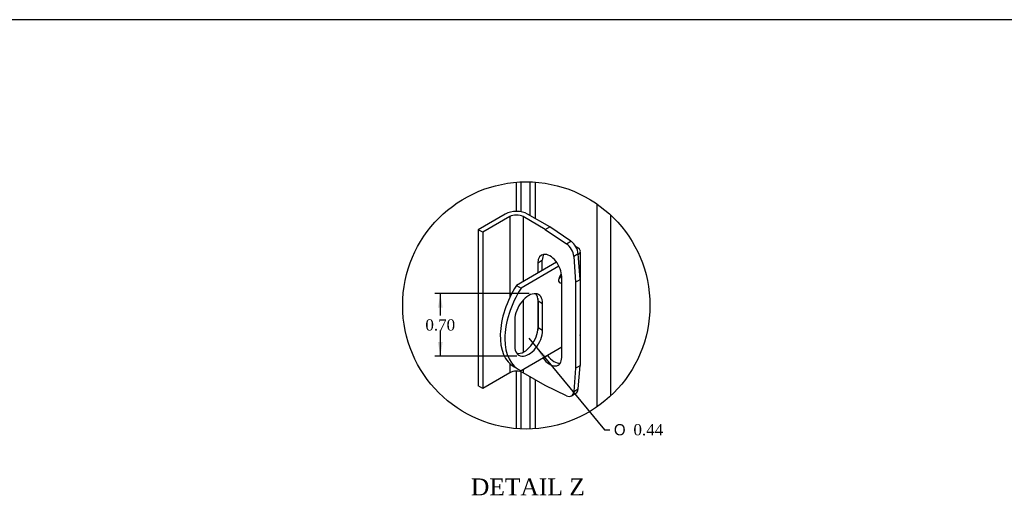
# Model space of a CAD drawing. Header units: inches. Extents: x 1 to 240, y -1 to 159.
# Tile 62 of 65: x 106 to 193, y 117 to 159. Entities that reach past the tile are written whole.
import ezdxf
from ezdxf.enums import TextEntityAlignment as Align
from ezdxf.lldxf.tags import DXFTag

# ---------------------------------------------------------------- set-up
doc = ezdxf.new("R2010")
doc.units = ezdxf.units.IN
doc.header["$MEASUREMENT"] = 0
for name, color, linetype in [('COM40153-1', 7, 'Continuous'), ('COM40153-2', 7, 'Continuous'), ('COM48573', 7, 'Continuous'), ('COM48603', 7, 'Continuous'), ('Default', 7, 'Continuous')]:
    doc.layers.add(name, color=color, linetype=linetype)
doc.styles.add('SEACAD_Solid_Edge_ANSI1_Symbols', font='txt')
doc.styles.add('SEACAD_Times_New_Roman', font='times.ttf')
tags = doc.linetypes.add('CENTER2', pattern=[1.125, 0.75, -0.125, 0.125, -0.125]).pattern_tags.tags
tags[10:11] = [DXFTag(74, 4), DXFTag(75, 0), DXFTag(340, '0'), DXFTag(46, 0.0), DXFTag(50, 0.0), DXFTag(44, 0.0), DXFTag(45, 0.0)]
tags[8:9] = [DXFTag(74, 4), DXFTag(75, 0), DXFTag(340, '0'), DXFTag(46, 0.0), DXFTag(50, 0.0), DXFTag(44, 0.0), DXFTag(45, 0.0)]
tags[6:7] = [DXFTag(74, 4), DXFTag(75, 0), DXFTag(340, '0'), DXFTag(46, 0.0), DXFTag(50, 0.0), DXFTag(44, 0.0), DXFTag(45, 0.0)]
tags[4:5] = [DXFTag(74, 4), DXFTag(75, 0), DXFTag(340, '0'), DXFTag(46, 0.0), DXFTag(50, 0.0), DXFTag(44, 0.0), DXFTag(45, 0.0)]
doc.dimstyles.new('HAMMOND_(STH_-_240x160)', dxfattribs={"dimtxt": 1, "dimasz": 1.25, "dimexe": 0.5, "dimexo": 0.5, "dimgap": 0.25, "dimtad": 0, "dimtih": 1, "dimtoh": 1, "dimlfac": 0.125, "dimzin": 0, "dimdsep": 46, "dimtxsty": 'SEACAD_Times_New_Roman', "dimblk1": '_SE_FILLED', "dimblk2": '_SE_FILLED', "dimsah": 1, "dimcen": 0.5, "dimadec": 0, "dimazin": 0, "dimtfac": 0.8, "dimtofl": 0, "dimtmove": 0, "dimatfit": 3, "dimfxl": 1, "dimtolj": 1, "dimtzin": 0, "dimarcsym": 0})

# ---------------------------------------------------------------- blocks, each defined once
blk = doc.blocks.new('SE4')
at = {"layer": 'COM40153-1', "color": 7, "linetype": 'Continuous'}
for p, q in [((155.296, 139.041), (155.454, 138.95)), ((155.707, 131.249), (155.707, 138.597)), ((153.59, 137.639), (150.023, 135.579)), ((153.803, 137.292), (150.43, 135.344)), ((150.023, 135.579), (150.43, 135.344)), ((151.944, 134.2), (152.351, 133.964)), ((151.944, 134.2), (151.944, 131.828)), ((152.351, 131.593), (152.351, 133.964)), ((149.879, 132.537), (149.879, 130.166)), ((151.944, 131.828), (152.351, 131.593)), ((154.051, 130.086), (150.43, 127.995)), ((149.829, 128.329), (150.236, 128.094))]:
    blk.add_line(p, q, dxfattribs=at)
for centre, major_axis, start_param, end_param in [((154.843, 138.597), (-0.864, 0), 2.479804, 3.926991), ((154.119, 136.252), (-0.25, -0.433), 4.173576, 6.283185), ((153.712, 136.487), (0.25, 0.433), 4.093609, 5.128428), ((154.119, 136.252), (-0.25, -0.433), 0, 0.591073), ((152.829, 133.525), (3, 5.196), 1.508132, 3.141593), ((153.236, 133.29), (3, 5.196), 1.508132, 3.204257), ((151.115, 133.251), (-0.874, -1.514), 2.356194, 5.497787), ((150.708, 133.486), (-0.874, -1.514), 2.356194, 2.906426), ((151.115, 130.88), (0.874, 1.514), 2.356194, 5.497787), ((150.708, 131.115), (0.874, 1.514), 3.37676, 5.497787), ((154.843, 131.249), (-0.864, 0), 2.904836, 3.141593)]:
    blk.add_ellipse(centre, major_axis=major_axis, ratio=0.57735, start_param=start_param, end_param=end_param, dxfattribs=at)
at = {"layer": 'COM40153-2', "color": 7, "linetype": 'Continuous'}
for p, q in [((149.036, 141.92), (146.632, 140.532)), ((152.984, 140.784), (151.016, 141.92)), ((149.432, 141.692), (147.028, 140.303)), ((149.432, 141.692), (149.432, 134.498)), ((150.62, 141.692), (150.62, 135.924)), ((152.588, 140.555), (150.62, 141.692)), ((146.632, 140.532), (146.632, 126.652)), ((147.028, 140.303), (146.632, 140.532)), ((147.028, 140.303), (147.028, 126.423)), ((152.588, 140.555), (152.984, 140.784)), ((152.588, 140.555), (154.478, 139.273)), ((154.874, 139.501), (152.984, 140.784)), ((154.478, 139.273), (154.874, 139.501)), ((155.517, 138.388), (155.121, 138.159)), ((155.683, 136.11), (155.517, 138.388)), ((151.929, 137.588), (152.325, 137.816)), ((151.929, 137.588), (151.929, 136.68)), ((152.325, 136.908), (152.325, 137.816)), ((155.121, 138.159), (155.287, 135.881)), ((154.051, 129.178), (154.051, 136.363)), ((155.287, 135.881), (155.683, 136.11)), ((155.287, 135.881), (155.287, 128.232)), ((155.683, 136.11), (155.683, 128.461)), ((150.62, 134.272), (150.62, 129.64)), ((151.929, 134.409), (151.929, 131.602)), ((149.432, 127.811), (147.028, 126.423)), ((149.432, 128.629), (149.432, 127.811)), ((150.62, 128.105), (150.62, 127.811)), ((152.588, 126.675), (150.62, 127.811)), ((155.287, 128.232), (155.121, 126.145)), ((155.287, 128.232), (155.683, 128.461)), ((155.517, 126.374), (155.683, 128.461)), ((147.028, 126.423), (146.632, 126.652)), ((154.478, 125.774), (152.588, 126.675)), ((155.121, 126.145), (155.517, 126.374)), ((154.917, 125.757), (155.313, 125.986))]:
    blk.add_line(p, q, dxfattribs=at)
for centre, major_axis, start_param, end_param in [((150.026, 141.349), (-1.4, 0), 3.926991, 5.497787), ((150.026, 141.349), (-0.84, 0), 3.926991, 5.497787), ((154.417, 138.495), (0.5, -0.866), 0.872665, 2.268928), ((154.813, 138.724), (-0.5, 0.866), 4.014257, 5.410521), ((152.99, 136.975), (0.75, -1.299), 0.785398, 3.926991), ((153.386, 137.204), (0.75, -1.299), 3.408746, 3.926991), ((152.99, 129.79), (-0.75, 1.299), 1.754737, 3.926991), ((153.386, 130.019), (-0.75, 1.299), 1.754737, 2.87444), ((150.026, 127.468), (0.84, 0), 0.785398, 2.356194), ((154.417, 126.623), (-0.5, 0.866), 2.443461, 3.839724), ((154.813, 126.852), (-0.5, 0.866), 3.141593, 3.839724)]:
    blk.add_ellipse(centre, major_axis=major_axis, ratio=0.57735, start_param=start_param, end_param=end_param, dxfattribs=at)
at = {"layer": 'COM48573', "color": 7, "linetype": 'Continuous'}
for p, q in [((157.19, 124.788), (157.19, 142.809)), ((158.412, 125.779), (158.412, 141.819))]:
    blk.add_line(p, q, dxfattribs=at)
at = {"layer": 'COM48603', "color": 7, "linetype": 'Continuous'}
for p, q in [((149.995, 144.75), (149.995, 142.157)), ((150.434, 142.122), (150.434, 144.778)), ((151.226, 144.783), (151.226, 141.798)), ((151.698, 144.759), (151.698, 141.526)), ((149.995, 127.953), (149.995, 122.847)), ((150.434, 122.82), (150.434, 127.892)), ((151.226, 127.461), (151.226, 122.815)), ((151.698, 127.188), (151.698, 122.839))]:
    blk.add_line(p, q, dxfattribs=at)
blk = doc.blocks.new('DMBLK2339')
at = {"layer": 'Default', "linetype": 'Continuous'}
blk.add_hatch(color=7, dxfattribs=at).paths.add_polyline_path([(152.743, 129.238), (151.786, 130.068), (152.422, 128.972)])
at = {"layer": 'Default', "color": 7, "linetype": 'Continuous'}
for p, q in [((151.115, 130.88), (157.838, 122.751)), ((157.838, 122.751), (158.338, 122.751))]:
    blk.add_line(p, q, dxfattribs=at)
for s, style, p in [('O', 'SEACAD_Solid_Edge_ANSI1_Symbols', (158.688, 123.251)), ('0.44', 'SEACAD_Times_New_Roman', (160.428, 123.251))]:
    blk.add_text(s, height=1, dxfattribs=dict(at, style=style)).set_placement(p, align=Align.TOP_LEFT)
blk = doc.blocks.new('_SE_FILLED')
at = {"color": 0}
blk.add_line((0, 0), (-1, 0), dxfattribs=at)
blk.add_solid([(0, 0), (-1, -0.1665), (-1, 0.1665), (0, 0)], dxfattribs=at)
blk = doc.blocks.new('DMBLK2371')
at = {"layer": 'Default', "linetype": 'Continuous'}
for points in [[(143.049, 133.596), (143.465, 133.596), (143.257, 134.846)], [(143.049, 130.534), (143.257, 129.284), (143.465, 130.534)]]:
    blk.add_hatch(color=7, dxfattribs=at).paths.add_polyline_path(points)
at = {"layer": 'Default', "color": 7, "linetype": 'Continuous'}
for p, q in [((151.168, 134.846), (142.757, 134.846)), ((143.257, 134.846), (143.257, 132.915)), ((143.257, 131.565), (143.257, 129.284)), ((150.062, 129.284), (142.757, 129.284))]:
    blk.add_line(p, q, dxfattribs=at)
at = {"layer": 'Default', "color": 7, "linetype": 'Continuous', "style": 'SEACAD_Times_New_Roman'}
blk.add_text('0.70', height=1, dxfattribs=at).set_placement((141.93, 132.565), align=Align.TOP_LEFT)
blk = doc.blocks.new('BORDER')
at = {"layer": 'Default', "color": 7, "linetype": 'Continuous'}
blk.add_line((0, 27.86), (-41.86, 27.86), dxfattribs=at)

msp = doc.modelspace()

# ---------------------------------------------------------------- linework, layer by layer
at = {"color": 7, "linetype": 'CENTER2'}
msp.add_circle((150.9, 133.799), 10.989, dxfattribs=at)

# ---------------------------------------------------------------- block references
at = {"layer": 'Default', "color": 7, "xscale": 5.7, "yscale": 5.7, "zscale": 5.7}
msp.add_blockref('BORDER', (239.562, 0.401), dxfattribs=at)
at = {"layer": 'Default'}
msp.add_blockref('SE4', (0, 0), dxfattribs=at)

# ---------------------------------------------------------------- texts
at = {"layer": 'Default', "color": 7, "linetype": 'Continuous', "style": 'SEACAD_Times_New_Roman'}
msp.add_text('DETAIL Z', height=1.5, dxfattribs=at).set_placement((145.977, 118.417), align=Align.TOP_LEFT)

# ---------------------------------------------------------------- dimensions: what is measured, and where the dimension line sits
at = {"layer": 'Default', "color": 7, "linetype": 'Continuous'}
dim = msp.add_linear_dim(base=(143.257, 129.284), p1=(151.668, 134.846), p2=(150.562, 129.284), angle=90, text='\\A1;<>', dimstyle='HAMMOND_(STH_-_240x160)', dxfattribs=at)
dim.commit()
dim.dimension.update_dxf_attribs({"geometry": 'DMBLK2371', "text_midpoint": (143.257, 132.065), "dimtype": 160})
dim = msp.add_radius_dim(center=(151.115, 130.88), mpoint=(151.797, 130.083), text='\\A1;<>', dimstyle='HAMMOND_(STH_-_240x160)', dxfattribs=at)
dim.commit()
dim.dimension.update_dxf_attribs({"geometry": 'DMBLK2339', "text_midpoint": (158.338, 122.751), "dimtype": 164})

doc.saveas('drawing.dxf')
